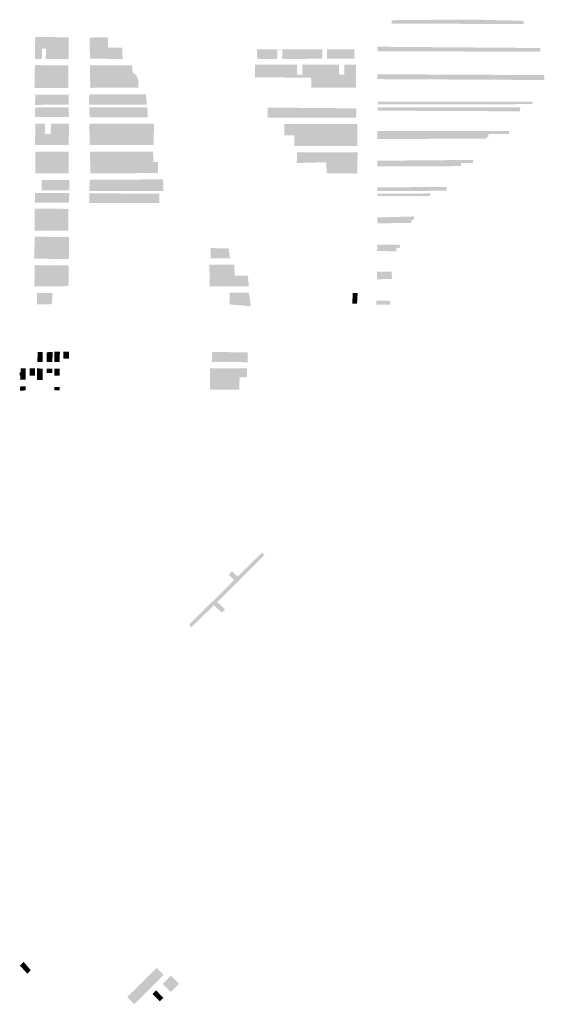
# Model space of a CAD drawing. Header units: metres. Extents: x 96164 to 96557, y 427831 to 430606.
# Tile 1 of 2: x 96164 to 96303, y 427831 to 428091. Entities that reach past the tile are written whole.
import ezdxf

# ---------------------------------------------------------------- set-up
doc = ezdxf.new("R2010")
doc.units = ezdxf.units.M
doc.layers.add('Graven-liggend-DOD', color=32, linetype='CONTINUOUS', transparency=0.5)
doc.layers.add('Graven-staand-DOD', color=40, linetype='CONTINUOUS', transparency=0.5)

msp = doc.modelspace()

# ---------------------------------------------------------------- hatches: boundary and pattern name
at = {"layer": 'Graven-liggend-DOD', "transparency": 33554559}
for points in [[(96177.15, 428086.16), (96168.46, 428086.32), (96168.32, 428086.32), (96168.22, 428080.44), (96168.42, 428080.45), (96170.05, 428080.45), (96170.11, 428083.17), (96171.15, 428083.2), (96171.1, 428080.46), (96177.12, 428080.49)], [(96187.58, 428086.23), (96182.7, 428086.12), (96182.77, 428080.55), (96190.56, 428080.47), (96191.4, 428080.46), (96191.34, 428083.46), (96187.51, 428083.44)], [(96244.18, 428082.99), (96226.37, 428082.97), (96226.96, 428082.91), (96226.99, 428080.49), (96232.29, 428080.49), (96232.31, 428082.93), (96233.62, 428082.93), (96233.6, 428080.49), (96237.93, 428080.49), (96244.18, 428080.53)], [(96252.65, 428083), (96245.45, 428082.99), (96245.47, 428080.53), (96252.73, 428080.58)], [(96177.1, 428078.78), (96168.41, 428078.84), (96168.23, 428078.84), (96168.11, 428072.77), (96168.4, 428072.77), (96177.06, 428072.76)], [(96194.04, 428076.9), (96193.91, 428078.77), (96193.83, 428078.82), (96182.79, 428078.78), (96182.86, 428072.84), (96195.6, 428072.87), (96195.59, 428074.47, 0.258659)], [(96237.49, 428078.98), (96226.38, 428078.98), (96226.39, 428075.58), (96233.03, 428075.58), (96234.44, 428075.57), (96241.25, 428075.56), (96241.32, 428072.87), (96252.78, 428072.88), (96253.08, 428072.88), (96253.13, 428078.98), (96250.04, 428078.98), (96250.05, 428076.3), (96248.65, 428076.35), (96248.63, 428078.98), (96238.9, 428078.98), (96238.91, 428076.31), (96237.52, 428076.36)], [(96177.18, 428071.01), (96168.32, 428071.02), (96168.27, 428068.34), (96177.14, 428068.39), (96177.14, 428068.5)], [(96197.12, 428068.43), (96197.89, 428068.44), (96197.56, 428071.11), (96182.58, 428071.15), (96182.55, 428068.65), (96182.56, 428068.4)], [(96177.16, 428067.69), (96168.26, 428067.64), (96168.21, 428065.1), (96168.39, 428065.11), (96168.51, 428065.11), (96177.23, 428065.16)], [(96198.05, 428065.02), (96197.98, 428067.73), (96182.59, 428067.7), (96182.69, 428065.05)], [(96253.22, 428067.42), (96229.78, 428067.63), (96229.74, 428064.92), (96253.15, 428064.99)], [(96177.22, 428063.38), (96172.49, 428063.39), (96172.39, 428060.65), (96170.88, 428060.62), (96170.88, 428063.4), (96168.48, 428063.41), (96168.33, 428063.41), (96168.27, 428057.72), (96168.42, 428057.72), (96177.18, 428057.73)], [(96199.72, 428063.34), (96182.61, 428063.33), (96182.73, 428057.7), (96199.6, 428057.73)], [(96253.42, 428063.28), (96234.11, 428063.3), (96234.18, 428060.29), (96236.81, 428060.29), (96236.76, 428057.43), (96246.33, 428057.47), (96253.43, 428057.5), (96253.42, 428060.31)], [(96199.48, 428055.98), (96182.77, 428056.02), (96182.9, 428050.33), (96182.89, 428050.22), (96200.81, 428050.33), (96200.81, 428053.25), (96199.52, 428053.28)], [(96177.16, 428055.97), (96177.15, 428055.98), (96177.14, 428055.98), (96168.4, 428056), (96168.34, 428056), (96168.36, 428050.23), (96177.12, 428050.22)], [(96245.27, 428053.19), (96245.35, 428050.3), (96253.47, 428050.19), (96253.53, 428055.8), (96237.53, 428055.82), (96237.45, 428052.96)], [(96177.34, 428048.5), (96170.06, 428048.53), (96170.01, 428045.74), (96177.32, 428045.74), (96177.32, 428045.94)], [(96202.1, 428048.65), (96182.75, 428048.56), (96182.62, 428046.12), (96182.62, 428045.57), (96202.23, 428045.61)], [(96177.3, 428045.04), (96168.27, 428045.04), (96168.19, 428042.47), (96168.47, 428042.47), (96177.24, 428042.51)], [(96201.13, 428044.88), (96182.62, 428044.96), (96182.61, 428042.42), (96201.14, 428042.38)], [(96177.05, 428040.86), (96168.45, 428040.93), (96168.2, 428040.93), (96168.12, 428035.08), (96168.39, 428035.08), (96177.07, 428035.13)], [(96177.26, 428033.42), (96168.38, 428033.5), (96168.17, 428033.51), (96168.05, 428027.67), (96168.22, 428027.67), (96168.32, 428027.67), (96177.19, 428027.65)], [(96214.66, 428027.76), (96219.78, 428027.78), (96219.46, 428030.44), (96214.65, 428030.49)], [(96177.16, 428025.92), (96168.3, 428025.99), (96168.2, 428026), (96168.08, 428020.36), (96168.59, 428020.37), (96177.1, 428020.45)], [(96220.92, 428026.09), (96214.46, 428026.09), (96214.41, 428026.09), (96214.36, 428026.08), (96214.43, 428020.35), (96214.44, 428020.35), (96214.45, 428020.35), (96224.77, 428020.41), (96224.55, 428023.17), (96221.12, 428023.2)], [(96172.92, 428018.67), (96168.83, 428018.67), (96168.77, 428015.62), (96172.69, 428015.69)], [(96224.83, 428018.69), (96219.75, 428018.69), (96219.65, 428015.64), (96225.31, 428015.13)], [(96224.44, 428002.96), (96215.09, 428003.04), (96215.06, 428002.59), (96214.96, 428000.42), (96224.43, 428000.35), (96224.51, 428000.91)], [(96224.3, 427998.73), (96214.51, 427998.69), (96214.48, 427993.11), (96222.25, 427993.09), (96222.35, 427996.37), (96224.3, 427996.4)], [(96165.25, 427841.9), (96164.26, 427840.91), (96166.27, 427838.76), (96167.13, 427839.73)], [(96202.27, 427838.52), (96200.42, 427840.36), (96192.65, 427832.62), (96194.48, 427830.7)], [(96202.01, 427836.13), (96204.17, 427833.95), (96206.32, 427836.09), (96204.29, 427838.14), (96204.02, 427838.16), (96203.3, 427837.43)], [(96200.27, 427834.38), (96199.31, 427833.43), (96201.24, 427831.46), (96202.2, 427832.38)]]:
    msp.add_hatch(color=256, dxfattribs=at).paths.add_polyline_path(points)
at = {"layer": 'Graven-staand-DOD', "transparency": 33554559}
for points in [[(96262.52, 428089.81), (96297.46, 428089.7), (96297.46, 428090.56), (96291.32, 428090.69), (96285.63, 428090.84), (96277.51, 428090.85), (96262.52, 428090.71)], [(96301.8, 428083.36), (96258.79, 428083.7), (96258.8, 428082.49), (96301.82, 428082.4)], [(96258.78, 428076.43), (96258.77, 428075.14), (96302.89, 428074.91), (96302.89, 428076.21)], [(96258.82, 428069.15), (96258.84, 428068.5), (96299.84, 428068.53), (96299.74, 428069.16)], [(96296.56, 428067.72), (96258.83, 428067.7), (96258.81, 428066.81), (96296.44, 428066.64)], [(96288.07, 428060.65), (96293.6, 428060.66), (96293.54, 428061.45), (96258.76, 428061.4), (96258.76, 428059.32), (96287.66, 428059.42), (96287.68, 428059.87), (96288.07, 428059.86)], [(96258.74, 428053.58), (96258.74, 428052.11), (96280.85, 428052.15), (96280.83, 428052.94), (96284.13, 428053.03), (96284.1, 428053.79)], [(96258.71, 428046.53), (96258.72, 428045.97), (96258.72, 428045.58), (96272.8, 428045.63), (96277.04, 428045.64), (96277.07, 428046.67)], [(96272.77, 428044.93), (96258.71, 428044.88), (96258.71, 428044.24), (96272.76, 428044.28)], [(96258.72, 428038.6), (96258.74, 428037.04), (96267.69, 428037.15), (96267.71, 428037.84), (96268.37, 428038), (96268.48, 428038.89), (96267.82, 428038.84)], [(96264.71, 428031.34), (96258.72, 428031.45), (96258.7, 428029.72), (96263.73, 428029.66), (96263.73, 428030.5), (96264.69, 428030.51)], [(96258.7, 428024.26), (96258.68, 428022.26), (96262.6, 428022.34), (96262.57, 428024.28)], [(96253.55, 428018.61), (96252.24, 428018.66), (96252.15, 428016.31), (96252.13, 428015.82), (96253.38, 428015.79)], [(96258.45, 428016.63), (96258.53, 428015.55), (96262.19, 428015.51), (96262.21, 428016.56)], [(96170.3, 428003.02), (96168.94, 428003.05), (96168.89, 428000.41), (96170.3, 428000.42)], [(96172.89, 428003.09), (96171.34, 428002.97), (96171.33, 428000.42), (96172.87, 428000.43)], [(96174.82, 428003.12), (96173.39, 428003.1), (96173.37, 428000.43), (96174.81, 428000.44)], [(96177.23, 428003.14), (96175.74, 428003.13), (96175.73, 428001.24), (96177.25, 428001.27)], [(96165.79, 427998.73), (96164.47, 427998.72), (96164.44, 427997.65), (96164.2, 427997.65), (96164.21, 427996.77), (96164.42, 427996.77), (96164.39, 427995.69), (96165.77, 427995.7)], [(96168.29, 427998.75), (96166.82, 427998.73), (96166.81, 427996.76), (96168.28, 427996.76)], [(96170.29, 427998.68), (96168.79, 427998.69), (96168.78, 427995.67), (96170.28, 427995.67)], [(96172.86, 427998.67), (96171.33, 427998.68), (96171.32, 427997.46), (96172.85, 427997.46)], [(96174.8, 427998.67), (96173.36, 427998.67), (96173.35, 427996.77), (96174.8, 427996.76)], [(96165.76, 427994), (96164.54, 427993.95), (96164.34, 427993.98), (96164.3, 427992.86), (96165.76, 427992.88)], [(96174.79, 427993.83), (96173.33, 427993.81), (96173.32, 427992.95), (96174.78, 427992.96)], [(96228.9, 427949.39), (96228.21, 427950.01), (96221.83, 427943.71), (96220.36, 427945.09), (96219.44, 427944.19), (96220.92, 427942.81), (96213.96, 427935.92), (96208.98, 427931), (96209.57, 427930.33), (96215.57, 427936.13), (96217.63, 427934.18), (96218.51, 427935.03), (96216.44, 427936.98)]]:
    msp.add_hatch(color=256, dxfattribs=at).paths.add_polyline_path(points)

doc.saveas('drawing.dxf')
